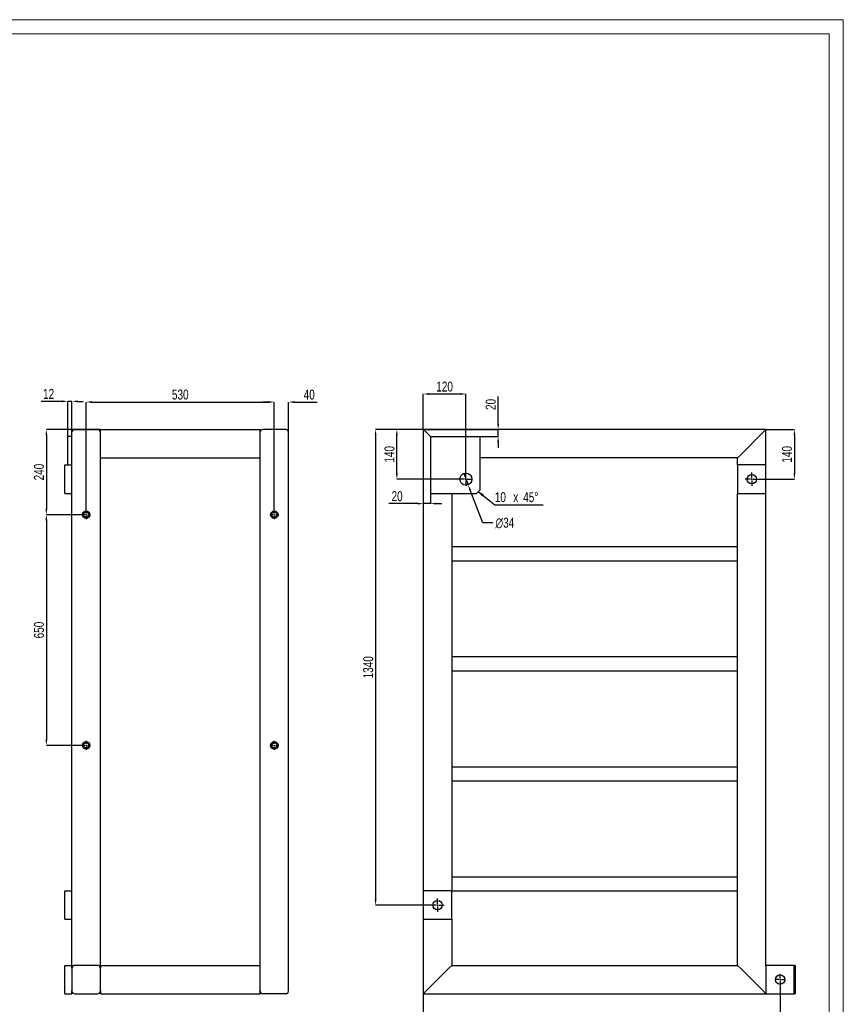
# Model space of a CAD drawing. Header units: millimetres. Extents: x 0 to 843, y 0 to 594.
# Tile 7 of 7: x 551 to 841, y 247 to 594. Entities that reach past the tile are written whole.
import ezdxf

# ---------------------------------------------------------------- set-up
doc = ezdxf.new("R2010")
doc.units = ezdxf.units.MM
doc.header["$PDSIZE"] = -1
doc.linetypes.add('CENTERX2', pattern=[20.32, 12.7, -2.54, 2.54, -2.54])
doc.layers.add('COTES', color=1, linetype='Continuous')
doc.layers.add('TRAIT-MIXTES', color=3, linetype='CENTERX2')
doc.layers.add('TRAIT-FORT', color=4, linetype='Continuous', lineweight=25)
doc.styles.add('SLDTEXTSTYLE0', font='TXT', dxfattribs={"width": 0.75})
doc.dimstyles.new('SLDDIMSTYLE0', dxfattribs={"dimtxt": 3.5, "dimasz": 2, "dimexe": 0, "dimexo": 0.0625, "dimgap": 0.875, "dimtad": 1, "dimdec": 0, "dimlfac": 8, "dimrnd": 1e-09, "dimzin": 12, "dimdsep": 46, "dimtxsty": 'SLDTEXTSTYLE0', "dimsah": 1, "dimcen": 0.09, "dimadec": 0, "dimazin": 3, "dimtfac": 1, "dimtdec": 0, "dimtofl": 0, "dimtmove": 0, "dimatfit": 3, "dimfxl": 1, "dimfrac": 2, "dimtolj": 1, "dimtzin": 12, "dimarcsym": 0})
doc.dimstyles.new('SLDDIMSTYLE6', dxfattribs={"dimtxt": 3.5, "dimasz": 2, "dimexe": 0, "dimexo": 0.0625, "dimgap": 0.875, "dimtad": 1, "dimdec": 0, "dimlfac": 8, "dimrnd": 1e-09, "dimzin": 12, "dimdsep": 46, "dimtxsty": 'SLDTEXTSTYLE0', "dimsah": 1, "dimcen": 0.09, "dimadec": 0, "dimazin": 3, "dimtfac": 1, "dimtdec": 0, "dimtmove": 0, "dimatfit": 0, "dimfxl": 1, "dimfrac": 2, "dimtolj": 1, "dimtzin": 12, "dimarcsym": 0})
doc.dimstyles.new('SLDDIMSTYLE7', dxfattribs={"dimtxt": 3.5, "dimasz": 2, "dimexe": 0, "dimexo": 0.0625, "dimgap": 0.875, "dimtad": 0, "dimtih": 1, "dimtoh": 1, "dimdec": 0, "dimlfac": 8, "dimrnd": 1e-09, "dimzin": 12, "dimdsep": 46, "dimtxsty": 'SLDTEXTSTYLE0', "dimblk1": 'NONE', "dimsah": 1, "dimcen": 0, "dimadec": 0, "dimazin": 3, "dimtfac": 1, "dimtdec": 0, "dimtmove": 0, "dimatfit": 3, "dimldrblk": 'NONE', "dimfxl": 1, "dimfrac": 2, "dimtolj": 1, "dimtzin": 12, "dimarcsym": 0})

# ---------------------------------------------------------------- blocks, each defined once
blk = doc.blocks.new('_D_27')
at = {"layer": 'COTES', "color": 0, "lineweight": -2, "transparency": 16777216}
for p, q in [((579.37, 449.68), (560.41, 449.68)), ((560.41, 447.68), (560.41, 421.68)), ((572.81, 419.68), (560.41, 419.68))]:
    blk.add_line(p, q, dxfattribs=at)
at = {"layer": 'COTES', "color": 0, "transparency": 16777216}
for points in [[(560.08, 447.68), (560.75, 447.68), (560.41, 449.68)], [(560.08, 421.68), (560.75, 421.68), (560.41, 419.68)]]:
    blk.add_solid(points, dxfattribs=at)
at = {"layer": 'Defpoints', "color": 0, "transparency": 16777216}
for p in [(579.43, 449.68), (560.41, 419.68), (572.87, 419.68)]:
    blk.add_point(p, dxfattribs=at)
at = {"layer": 'COTES', "color": 0, "transparency": 16777216, "insert": (556.04, 434.68), "char_height": 3.5, "attachment_point": 2, "rotation": 90, "style": 'SLDTEXTSTYLE0'}
blk.add_mtext('\\A1;240', dxfattribs=at)
blk = doc.blocks.new('_D_28')
at = {"layer": 'COTES', "color": 0, "lineweight": -2, "transparency": 16777216}
for p, q in [((572.81, 419.68), (560.41, 419.68)), ((560.41, 417.68), (560.41, 340.43)), ((572.81, 338.43), (560.41, 338.43))]:
    blk.add_line(p, q, dxfattribs=at)
at = {"layer": 'COTES', "color": 0, "transparency": 16777216}
for points in [[(560.08, 417.68), (560.75, 417.68), (560.41, 419.68)], [(560.08, 340.43), (560.75, 340.43), (560.41, 338.43)]]:
    blk.add_solid(points, dxfattribs=at)
at = {"layer": 'Defpoints', "color": 0, "transparency": 16777216}
for p in [(572.87, 419.68), (560.41, 338.43), (572.87, 338.43)]:
    blk.add_point(p, dxfattribs=at)
at = {"layer": 'COTES', "color": 0, "transparency": 16777216, "insert": (556.04, 379.05), "char_height": 3.5, "attachment_point": 2, "rotation": 90, "style": 'SLDTEXTSTYLE0'}
blk.add_mtext('\\A1;650', dxfattribs=at)
blk = doc.blocks.new('_D_29')
at = {"layer": 'COTES', "color": 0, "lineweight": -2, "transparency": 16777216}
for p, q in [((574.43, 421.3), (574.43, 459.36)), ((576.43, 459.36), (638.68, 459.36)), ((640.68, 421.3), (640.68, 459.36))]:
    blk.add_line(p, q, dxfattribs=at)
at = {"layer": 'COTES', "color": 0, "transparency": 16777216}
for points in [[(576.43, 459.69), (576.43, 459.02), (574.43, 459.36)], [(638.68, 459.69), (638.68, 459.02), (640.68, 459.36)]]:
    blk.add_solid(points, dxfattribs=at)
at = {"layer": 'Defpoints', "color": 0, "transparency": 16777216}
for p in [(640.68, 459.36), (574.43, 421.24), (640.68, 421.24)]:
    blk.add_point(p, dxfattribs=at)
at = {"layer": 'COTES', "color": 0, "transparency": 16777216, "insert": (607.56, 463.73), "char_height": 3.5, "attachment_point": 2, "style": 'SLDTEXTSTYLE0'}
blk.add_mtext('\\A1;530', dxfattribs=at)
blk = doc.blocks.new('_D_30')
at = {"layer": 'COTES', "color": 0, "lineweight": -2, "transparency": 16777216}
for p, q in [((638.68, 459.36), (636.68, 459.36)), ((640.68, 421.3), (640.68, 459.36)), ((645.68, 448.74), (645.68, 459.36)), ((647.68, 459.36), (655.81, 459.36))]:
    blk.add_line(p, q, dxfattribs=at)
at = {"layer": 'COTES', "color": 0, "transparency": 16777216}
for points in [[(638.68, 459.69), (638.68, 459.02), (640.68, 459.36)], [(647.68, 459.69), (647.68, 459.02), (645.68, 459.36)]]:
    blk.add_solid(points, dxfattribs=at)
at = {"layer": 'Defpoints', "color": 0, "transparency": 16777216}
for p in [(645.68, 459.36), (645.68, 448.68), (640.68, 421.24)]:
    blk.add_point(p, dxfattribs=at)
at = {"layer": 'COTES', "color": 0, "transparency": 16777216, "insert": (652.97, 463.73), "char_height": 3.5, "attachment_point": 2, "style": 'SLDTEXTSTYLE0'}
blk.add_mtext('\\A1;40', dxfattribs=at)
blk = doc.blocks.new('_D_31')
at = {"layer": 'COTES', "color": 0, "lineweight": -2, "transparency": 16777216}
for p, q in [((565.93, 459.59), (558.59, 459.59)), ((567.93, 447.24), (567.93, 459.59)), ((569.43, 459.59), (567.93, 459.59)), ((569.43, 447.24), (569.43, 459.59)), ((571.43, 459.59), (573.43, 459.59))]:
    blk.add_line(p, q, dxfattribs=at)
at = {"layer": 'COTES', "color": 0, "transparency": 16777216}
for points in [[(565.93, 459.93), (565.93, 459.26), (567.93, 459.59)], [(571.43, 459.93), (571.43, 459.26), (569.43, 459.59)]]:
    blk.add_solid(points, dxfattribs=at)
at = {"layer": 'Defpoints', "color": 0, "transparency": 16777216}
for p in [(567.93, 459.59), (567.93, 447.18), (569.43, 447.18)]:
    blk.add_point(p, dxfattribs=at)
at = {"layer": 'COTES', "color": 0, "transparency": 16777216, "insert": (561.22, 463.97), "char_height": 3.5, "attachment_point": 2, "style": 'SLDTEXTSTYLE0'}
blk.add_mtext('\\A1;12', dxfattribs=at)
blk = doc.blocks.new('SW_CENTERMARKSYMBOL_25')
at = {"layer": 'TRAIT-MIXTES', "color": 0}
for p, q in [((-0.5, 0), (-1.5625, 0)), ((0, 0), (-0.25, 0)), ((0, 0), (-0.25, 0)), ((0, 0.5), (0, 1.5625)), ((0, 0), (0, 0.25)), ((0, 0), (0, 0.25)), ((0, 0), (0, -0.25)), ((0, 0), (0.25, 0)), ((0, 0), (0, -0.25)), ((0, 0), (0.25, 0)), ((0.5, 0), (1.5625, 0)), ((0, -0.5), (0, -1.5625))]:
    blk.add_line(p, q, dxfattribs=at)
blk = doc.blocks.new('SW_CENTERMARKSYMBOL_26')
at = {"layer": 'TRAIT-MIXTES', "color": 0}
for p, q in [((-0.5, 0), (-1.5625, 0)), ((0, 0), (-0.25, 0)), ((0, 0), (-0.25, 0)), ((0, 0.5), (0, 1.5625)), ((0, 0), (0, 0.25)), ((0, 0), (0, 0.25)), ((0, 0), (0, -0.25)), ((0, 0), (0.25, 0)), ((0, 0), (0, -0.25)), ((0, 0), (0.25, 0)), ((0.5, 0), (1.5625, 0)), ((0, -0.5), (0, -1.5625))]:
    blk.add_line(p, q, dxfattribs=at)
blk = doc.blocks.new('SW_CENTERMARKSYMBOL_27')
at = {"layer": 'TRAIT-MIXTES', "color": 0}
for p, q in [((-0.5, 0), (-1.5625, 0)), ((0, 0), (-0.25, 0)), ((0, 0), (-0.25, 0)), ((0, 0.5), (0, 1.5625)), ((0, 0), (0, 0.25)), ((0, 0), (0, 0.25)), ((0, 0), (0, -0.25)), ((0, 0), (0.25, 0)), ((0, 0), (0, -0.25)), ((0, 0), (0.25, 0)), ((0.5, 0), (1.5625, 0)), ((0, -0.5), (0, -1.5625))]:
    blk.add_line(p, q, dxfattribs=at)
blk = doc.blocks.new('SW_CENTERMARKSYMBOL_28')
at = {"layer": 'TRAIT-MIXTES', "color": 0}
for p, q in [((-0.5, 0), (-1.5625, 0)), ((0, 0), (-0.25, 0)), ((0, 0), (-0.25, 0)), ((0, 0.5), (0, 1.5625)), ((0, 0), (0, 0.25)), ((0, 0), (0, 0.25)), ((0, 0), (0, -0.25)), ((0, 0), (0.25, 0)), ((0, 0), (0, -0.25)), ((0, 0), (0.25, 0)), ((0.5, 0), (1.5625, 0)), ((0, -0.5), (0, -1.5625))]:
    blk.add_line(p, q, dxfattribs=at)
blk = doc.blocks.new('SW_CENTERMARKSYMBOL_29')
at = {"layer": 'TRAIT-MIXTES', "color": 0}
for p, q in [((-0.5, 0), (-1.5625, 0)), ((0, 0), (-0.25, 0)), ((0, 0), (-0.25, 0)), ((0, 0.5), (0, 1.5625)), ((0, 0), (0, 0.25)), ((0, 0), (0, 0.25)), ((0, 0), (0, -0.25)), ((0, 0), (0.25, 0)), ((0, 0), (0, -0.25)), ((0, 0), (0.25, 0)), ((0.5, 0), (1.5625, 0)), ((0, -0.5), (0, -1.5625))]:
    blk.add_line(p, q, dxfattribs=at)
blk = doc.blocks.new('SW_CENTERMARKSYMBOL_30')
at = {"layer": 'TRAIT-MIXTES', "color": 0}
for p, q in [((-0.5, 0), (-1.5625, 0)), ((0, 0), (-0.25, 0)), ((0, 0), (-0.25, 0)), ((0, 0.5), (0, 1.5625)), ((0, 0), (0, 0.25)), ((0, 0), (0, 0.25)), ((0, 0), (0, -0.25)), ((0, 0), (0.25, 0)), ((0, 0), (0, -0.25)), ((0, 0), (0.25, 0)), ((0.5, 0), (1.5625, 0)), ((0, -0.5), (0, -1.5625))]:
    blk.add_line(p, q, dxfattribs=at)
blk = doc.blocks.new('SW_CENTERMARKSYMBOL_31')
at = {"layer": 'TRAIT-MIXTES', "color": 0}
for p, q in [((-0.5, 0), (-1.5625, 0)), ((0, 0), (-0.25, 0)), ((0, 0), (-0.25, 0)), ((0, 0.5), (0, 1.5625)), ((0, 0), (0, 0.25)), ((0, 0), (0, 0.25)), ((0, 0), (0, -0.25)), ((0, 0), (0.25, 0)), ((0, 0), (0, -0.25)), ((0, 0), (0.25, 0)), ((0.5, 0), (1.5625, 0)), ((0, -0.5), (0, -1.5625))]:
    blk.add_line(p, q, dxfattribs=at)
blk = doc.blocks.new('SW_CENTERMARKSYMBOL_32')
at = {"layer": 'TRAIT-MIXTES', "color": 0}
for p, q in [((-0.5, 0), (-1.5625, 0)), ((0, 0), (-0.25, 0)), ((0, 0), (-0.25, 0)), ((0, 0.5), (0, 1.5625)), ((0, 0), (0, 0.25)), ((0, 0), (0, 0.25)), ((0, 0), (0, -0.25)), ((0, 0), (0.25, 0)), ((0, 0), (0, -0.25)), ((0, 0), (0.25, 0)), ((0.5, 0), (1.5625, 0)), ((0, -0.5), (0, -1.5625))]:
    blk.add_line(p, q, dxfattribs=at)
blk = doc.blocks.new('_D_32')
at = {"layer": 'COTES', "color": 0, "lineweight": -2, "transparency": 16777216}
for p, q in [((693.13, 449.74), (693.13, 462.18)), ((695.13, 462.18), (706.13, 462.18)), ((708.13, 434.62), (708.13, 462.18))]:
    blk.add_line(p, q, dxfattribs=at)
at = {"layer": 'COTES', "color": 0, "transparency": 16777216}
for points in [[(695.13, 462.51), (695.13, 461.85), (693.13, 462.18)], [(706.13, 462.51), (706.13, 461.85), (708.13, 462.18)]]:
    blk.add_solid(points, dxfattribs=at)
at = {"layer": 'Defpoints', "color": 0, "transparency": 16777216}
for p in [(708.13, 462.18), (693.13, 449.68), (708.13, 434.55)]:
    blk.add_point(p, dxfattribs=at)
at = {"layer": 'COTES', "color": 0, "transparency": 16777216, "insert": (700.63, 466.55), "char_height": 3.5, "attachment_point": 2, "style": 'SLDTEXTSTYLE0'}
blk.add_mtext('\\A1;120', dxfattribs=at)
blk = doc.blocks.new('_D_33')
at = {"layer": 'COTES', "color": 0, "lineweight": -2, "transparency": 16777216}
for p, q in [((693.07, 449.68), (683.82, 449.68)), ((683.82, 434.18), (683.82, 447.68)), ((705.69, 432.18), (683.82, 432.18))]:
    blk.add_line(p, q, dxfattribs=at)
at = {"layer": 'COTES', "color": 0, "transparency": 16777216}
for points in [[(683.49, 447.68), (684.15, 447.68), (683.82, 449.68)], [(683.49, 434.18), (684.15, 434.18), (683.82, 432.18)]]:
    blk.add_solid(points, dxfattribs=at)
at = {"layer": 'Defpoints', "color": 0, "transparency": 16777216}
for p in [(683.82, 449.68), (693.13, 449.68), (705.75, 432.18)]:
    blk.add_point(p, dxfattribs=at)
at = {"layer": 'COTES', "color": 0, "transparency": 16777216, "insert": (679.45, 440.93), "char_height": 3.5, "attachment_point": 2, "rotation": 90, "style": 'SLDTEXTSTYLE0'}
blk.add_mtext('\\A1;140', dxfattribs=at)
blk = doc.blocks.new('_D_34')
at = {"layer": 'COTES', "color": 0, "lineweight": -2, "transparency": 16777216}
for p, q in [((707.36, 434.16), (708.9, 430.2)), ((714.11, 416.83), (709.63, 428.34)), ((717.64, 416.83), (714.11, 416.83))]:
    blk.add_line(p, q, dxfattribs=at)
at = {"layer": 'COTES', "color": 0, "transparency": 16777216}
blk.add_solid([(709.94, 428.46), (709.32, 428.21), (708.9, 430.2)], dxfattribs=at)
at = {"layer": 'Defpoints', "color": 0, "transparency": 16777216}
for p in [(707.36, 434.16), (708.9, 430.2)]:
    blk.add_point(p, dxfattribs=at)
at = {"layer": 'COTES', "color": 0, "transparency": 16777216, "insert": (718.52, 418.58), "char_height": 3.5, "attachment_point": 1, "style": 'SLDTEXTSTYLE0'}
blk.add_mtext('\\A1;∅34', dxfattribs=at)
blk = doc.blocks.new('_None')
blk = doc.blocks.new('_D_35')
at = {"layer": 'COTES', "color": 0, "lineweight": -2, "transparency": 16777216}
for p, q in [((719.48, 451.68), (719.48, 461.33)), ((693.19, 449.68), (719.48, 449.68)), ((719.48, 447.18), (719.48, 449.68)), ((713.19, 447.18), (719.48, 447.18)), ((719.48, 445.18), (719.48, 443.18))]:
    blk.add_line(p, q, dxfattribs=at)
at = {"layer": 'COTES', "color": 0, "transparency": 16777216}
for points in [[(719.14, 451.68), (719.81, 451.68), (719.48, 449.68)], [(719.14, 445.18), (719.81, 445.18), (719.48, 447.18)]]:
    blk.add_solid(points, dxfattribs=at)
at = {"layer": 'Defpoints', "color": 0, "transparency": 16777216}
for p in [(693.13, 449.68), (719.48, 449.68), (713.13, 447.18)]:
    blk.add_point(p, dxfattribs=at)
at = {"layer": 'COTES', "color": 0, "transparency": 16777216, "insert": (715.1, 458.49), "char_height": 3.5, "attachment_point": 2, "rotation": 90, "style": 'SLDTEXTSTYLE0'}
blk.add_mtext('\\A1;20', dxfattribs=at)
blk = doc.blocks.new('_D_36')
at = {"layer": 'COTES', "color": 0, "lineweight": -2, "transparency": 16777216}
for p, q in [((693.13, 449.62), (693.13, 423.56)), ((695.63, 427.12), (695.63, 423.56)), ((691.13, 423.56), (681.05, 423.56)), ((695.63, 423.56), (693.13, 423.56)), ((697.63, 423.56), (699.63, 423.56))]:
    blk.add_line(p, q, dxfattribs=at)
at = {"layer": 'COTES', "color": 0, "transparency": 16777216}
for points in [[(691.13, 423.89), (691.13, 423.23), (693.13, 423.56)], [(697.63, 423.89), (697.63, 423.23), (695.63, 423.56)]]:
    blk.add_solid(points, dxfattribs=at)
at = {"layer": 'Defpoints', "color": 0, "transparency": 16777216}
for p in [(693.13, 449.68), (695.63, 427.18), (693.13, 423.56)]:
    blk.add_point(p, dxfattribs=at)
at = {"layer": 'COTES', "color": 0, "transparency": 16777216, "insert": (683.9, 427.94), "char_height": 3.5, "attachment_point": 2, "style": 'SLDTEXTSTYLE0'}
blk.add_mtext('\\A1;20', dxfattribs=at)
blk = doc.blocks.new('_D_37')
at = {"layer": 'COTES', "color": 0, "lineweight": -2, "transparency": 16777216}
for p, q in [((813.82, 449.68), (823.78, 449.68)), ((823.78, 447.68), (823.78, 434.18)), ((811.13, 432.18), (823.78, 432.18))]:
    blk.add_line(p, q, dxfattribs=at)
at = {"layer": 'COTES', "color": 0, "transparency": 16777216}
for points in [[(823.45, 447.68), (824.11, 447.68), (823.78, 449.68)], [(823.45, 434.18), (824.11, 434.18), (823.78, 432.18)]]:
    blk.add_solid(points, dxfattribs=at)
at = {"layer": 'Defpoints', "color": 0, "transparency": 16777216}
for p in [(813.75, 449.68), (811.07, 432.18), (823.78, 432.18)]:
    blk.add_point(p, dxfattribs=at)
at = {"layer": 'COTES', "color": 0, "transparency": 16777216, "insert": (819.4, 440.93), "char_height": 3.5, "attachment_point": 2, "rotation": 90, "style": 'SLDTEXTSTYLE0'}
blk.add_mtext('\\A1;140', dxfattribs=at)
blk = doc.blocks.new('_D_38')
at = {"layer": 'COTES', "color": 0, "lineweight": -2, "transparency": 16777216}
for p, q in [((693.07, 449.68), (676.33, 449.68)), ((676.33, 447.68), (676.33, 284.18)), ((695.75, 282.18), (676.33, 282.18))]:
    blk.add_line(p, q, dxfattribs=at)
at = {"layer": 'COTES', "color": 0, "transparency": 16777216}
for points in [[(676, 447.68), (676.67, 447.68), (676.33, 449.68)], [(676, 284.18), (676.67, 284.18), (676.33, 282.18)]]:
    blk.add_solid(points, dxfattribs=at)
at = {"layer": 'Defpoints', "color": 0, "transparency": 16777216}
for p in [(693.13, 449.68), (676.33, 282.18), (695.82, 282.18)]:
    blk.add_point(p, dxfattribs=at)
at = {"layer": 'COTES', "color": 0, "transparency": 16777216, "insert": (671.96, 365.93), "char_height": 3.5, "attachment_point": 2, "rotation": 90, "style": 'SLDTEXTSTYLE0'}
blk.add_mtext('\\A1;1340', dxfattribs=at)
blk = doc.blocks.new('_D_39')
at = {"layer": 'COTES', "color": 0, "lineweight": -2, "transparency": 16777216}
for p, q in [((818.75, 253.96), (818.75, 239.67)), ((693.13, 250.87), (693.13, 239.67)), ((816.75, 239.67), (695.13, 239.67))]:
    blk.add_line(p, q, dxfattribs=at)
at = {"layer": 'COTES', "color": 0, "transparency": 16777216}
for points in [[(695.13, 240.01), (695.13, 239.34), (693.13, 239.67)], [(816.75, 240.01), (816.75, 239.34), (818.75, 239.67)]]:
    blk.add_solid(points, dxfattribs=at)
at = {"layer": 'Defpoints', "color": 0, "transparency": 16777216}
for p in [(818.75, 254.02), (693.13, 250.93), (693.13, 239.67)]:
    blk.add_point(p, dxfattribs=at)
at = {"layer": 'COTES', "color": 0, "transparency": 16777216, "insert": (755.94, 244.05), "char_height": 3.5, "attachment_point": 2, "style": 'SLDTEXTSTYLE0'}
blk.add_mtext('\\A1;1005', dxfattribs=at)
blk = doc.blocks.new('SW_CHAMFER_DIMENSION_0')
at = {"layer": 'COTES', "color": 0}
for p, q in [((-5.81, 4.71), (0, 0)), ((0, 0), (17.04, 0))]:
    blk.add_line(p, q, dxfattribs=at)
blk.add_solid([(-5.81, 4.71), (-4.57, 3.06), (-3.94, 3.84)], dxfattribs=at)
at = {"layer": 'COTES', "color": 0, "char_height": 3.5, "attachment_point": 1, "style": 'SLDTEXTSTYLE0'}
for s, insert in [('10', (0, 4.51)), ('x', (6.48, 4.51)), ('45°', (10, 4.51))]:
    blk.add_mtext(s, dxfattribs=dict(at, insert=insert))
blk = doc.blocks.new('SW_CENTERMARKSYMBOL_33')
at = {"layer": 'TRAIT-MIXTES', "color": 0}
for p, q in [((-0.5, 0), (-2.375, 0)), ((0, 0), (-0.25, 0)), ((0, 0.5), (0, 2.375)), ((0, 0), (0, 0.25)), ((0, 0), (0, -0.25)), ((0, 0), (0.25, 0)), ((0.5, 0), (2.375, 0)), ((0, -0.5), (0, -2.375))]:
    blk.add_line(p, q, dxfattribs=at)
blk = doc.blocks.new('SW_CENTERMARKSYMBOL_34')
at = {"layer": 'TRAIT-MIXTES', "color": 0}
for p, q in [((-0.5, 0), (-2.3125, 0)), ((0, 0), (-0.25, 0)), ((0, 0.5), (0, 2.3125)), ((0, 0), (0, 0.25)), ((0, 0), (0, -0.25)), ((0, 0), (0.25, 0)), ((0.5, 0), (2.3125, 0)), ((0, -0.5), (0, -2.3125))]:
    blk.add_line(p, q, dxfattribs=at)
blk = doc.blocks.new('SW_CENTERMARKSYMBOL_35')
at = {"layer": 'TRAIT-MIXTES', "color": 0}
for p, q in [((-0.5, 0), (-2.3125, 0)), ((0, 0), (-0.25, 0)), ((0, 0.5), (0, 2.3125)), ((0, 0), (0, 0.25)), ((0, 0), (0, -0.25)), ((0, 0), (0.25, 0)), ((0.5, 0), (2.3125, 0)), ((0, -0.5), (0, -2.3125))]:
    blk.add_line(p, q, dxfattribs=at)
blk = doc.blocks.new('SW_CENTERMARKSYMBOL_36')
at = {"layer": 'TRAIT-MIXTES', "color": 0}
for p, q in [((-0.5, 0), (-1.90625, 0)), ((0, 0), (-0.25, 0)), ((0, 0.5), (0, 1.90625)), ((0, 0), (0, 0.25)), ((0, 0), (0, -0.25)), ((0, 0), (0.25, 0)), ((0.5, 0), (1.90625, 0)), ((0, -0.5), (0, -1.90625))]:
    blk.add_line(p, q, dxfattribs=at)

msp = doc.modelspace()

# ---------------------------------------------------------------- linework, layer by layer
at = {"lineweight": 18}
for p, q in [((841, 594), (0, 594)), ((841, 594), (841, 0)), ((836, 589), (5, 589)), ((836, 589), (836, 5))]:
    msp.add_line(p, q, dxfattribs=at)
at = {"layer": 'TRAIT-FORT', "lineweight": 25}
for p, q in [((569.43, 437.18), (569.43, 448.68)), ((570.43, 449.68), (578.43, 449.68)), ((579.43, 449.68), (635.68, 449.68)), ((579.43, 448.68), (579.43, 449.68)), ((579.43, 440.68), (579.43, 448.68)), ((635.68, 448.68), (635.68, 449.68)), ((635.68, 440.68), (635.68, 448.68)), ((644.68, 449.68), (636.68, 449.68)), ((645.68, 251.93), (645.68, 448.68)), ((693.13, 449.68), (693.13, 287.18)), ((693.13, 449.68), (694.13, 448.68)), ((813.75, 449.68), (693.13, 449.68)), ((694.13, 448.68), (693.13, 449.68)), ((694.13, 448.68), (695.63, 447.18)), ((804.75, 440.68), (812.75, 448.68)), ((812.75, 448.68), (813.75, 449.68)), ((813.75, 449.68), (812.75, 448.68)), ((813.75, 437.18), (813.75, 449.68)), ((567.93, 437.18), (567.93, 447.18)), ((569.43, 447.18), (567.93, 447.18)), ((695.63, 447.18), (713.13, 447.18)), ((695.63, 447.18), (695.63, 427.18)), ((713.13, 428.43), (713.13, 447.18)), ((579.43, 439.68), (579.43, 440.68)), ((635.68, 439.68), (635.68, 440.68)), ((803.75, 439.68), (804.75, 440.68)), ((804.75, 440.68), (803.75, 439.68)), ((566.93, 437.18), (569.43, 437.18)), ((566.93, 427.18), (566.93, 437.18)), ((569.43, 427.18), (569.43, 437.18)), ((579.43, 439.68), (635.68, 439.68)), ((579.43, 260.93), (579.43, 439.68)), ((635.68, 260.93), (635.68, 439.68)), ((803.75, 439.68), (713.13, 439.68)), ((803.75, 437.18), (803.75, 439.68)), ((813.75, 437.18), (803.75, 437.18)), ((803.75, 437.18), (803.75, 427.18)), ((813.75, 427.18), (813.75, 437.18)), ((566.93, 427.18), (569.43, 427.18)), ((569.43, 260.93), (569.43, 427.18)), ((695.63, 427.18), (711.88, 427.18)), ((703.13, 427.18), (703.13, 287.18)), ((711.88, 427.18), (713.13, 428.43)), ((803.75, 427.18), (813.75, 427.18)), ((803.75, 260.93), (803.75, 427.18)), ((813.75, 260.93), (813.75, 427.18)), ((703.13, 408.43), (803.75, 408.43)), ((703.13, 403.43), (803.75, 403.43)), ((703.13, 369.68), (803.75, 369.68)), ((703.13, 364.68), (803.75, 364.68)), ((703.13, 330.93), (803.75, 330.93)), ((703.13, 325.93), (803.75, 325.93)), ((703.13, 292.18), (803.75, 292.18)), ((566.93, 287.18), (569.43, 287.18)), ((566.93, 277.18), (566.93, 287.18)), ((693.13, 287.18), (693.13, 277.18)), ((703.13, 287.18), (693.13, 287.18)), ((703.13, 277.18), (703.13, 287.18)), ((703.13, 287.18), (803.75, 287.18)), ((566.93, 277.18), (569.43, 277.18)), ((693.13, 277.18), (703.13, 277.18)), ((693.13, 277.18), (693.13, 250.93)), ((703.13, 277.18), (703.13, 260.93)), ((566.93, 250.93), (566.93, 260.93)), ((566.93, 260.93), (569.43, 260.93)), ((569.43, 259.93), (569.43, 260.93)), ((578.43, 260.93), (570.43, 260.93)), ((579.43, 260.93), (635.68, 260.93)), ((579.43, 260.93), (579.43, 259.93)), ((635.68, 259.93), (635.68, 260.93)), ((702.13, 259.93), (703.13, 260.93)), ((703.13, 260.93), (702.13, 259.93)), ((703.13, 260.93), (803.75, 260.93)), ((804.75, 259.93), (803.75, 260.93)), ((813.75, 260.93), (813.75, 250.93)), ((823.75, 260.93), (813.75, 260.93)), ((824, 260.93), (823.75, 260.93)), ((823.75, 250.93), (823.75, 260.93)), ((824, 260.93), (824, 259.93)), ((569.43, 259.93), (569.43, 251.93)), ((579.43, 251.93), (579.43, 259.93)), ((635.68, 251.93), (635.68, 259.93)), ((694.13, 251.93), (702.13, 259.93)), ((812.75, 251.93), (804.75, 259.93)), ((824, 259.93), (824, 251.93)), ((566.93, 250.93), (569.43, 250.93)), ((569.43, 250.93), (569.43, 251.93)), ((570.43, 250.93), (578.43, 250.93)), ((579.43, 251.93), (579.43, 250.93)), ((579.43, 250.93), (635.68, 250.93)), ((635.68, 250.93), (635.68, 251.93)), ((644.68, 250.93), (636.68, 250.93)), ((693.13, 250.93), (694.13, 251.93)), ((694.13, 251.93), (693.13, 250.93)), ((693.13, 250.93), (813.75, 250.93)), ((813.75, 250.93), (812.75, 251.93)), ((813.75, 250.93), (823.75, 250.93)), ((824, 250.93), (823.75, 250.93)), ((824, 251.93), (824, 250.93))]:
    msp.add_line(p, q, dxfattribs=at)
for centre, radius in [((708.13, 432.18), 2.12), ((808.75, 432.18), 1.66), ((574.43, 419.68), 1.31), ((574.43, 419.68), 0.938), ((640.68, 419.68), 1.31), ((640.68, 419.68), 0.937), ((574.43, 338.43), 1.31), ((574.43, 338.43), 0.938), ((640.68, 338.43), 1.31), ((640.68, 338.43), 0.937), ((698.13, 282.18), 1.66), ((818.75, 255.93), 1.66)]:
    msp.add_circle(centre, radius, dxfattribs=at)
for centre, start, end in [((570.43, 448.68), 90, 180), ((578.43, 448.68), 0, 90), ((636.68, 448.68), 90, 180), ((644.68, 448.68), 0, 90), ((570.43, 259.93), 90, 180), ((578.43, 259.93), 0, 90), ((570.43, 251.93), 180, 270), ((578.43, 251.93), 270, 0), ((636.68, 251.93), 180, 270), ((644.68, 251.93), 270, 0)]:
    msp.add_arc(centre, 1, start, end, dxfattribs=at)

# ---------------------------------------------------------------- block references
at = {"layer": 'COTES'}
msp.add_blockref('SW_CHAMFER_DIMENSION_0', (718.31, 423.09), dxfattribs=at)
at = {"layer": 'TRAIT-MIXTES'}
for name, p in [('SW_CENTERMARKSYMBOL_33', (708.13, 432.18)), ('SW_CENTERMARKSYMBOL_35', (808.75, 432.18)), ('SW_CENTERMARKSYMBOL_25', (574.43, 419.68)), ('SW_CENTERMARKSYMBOL_26', (574.43, 419.68)), ('SW_CENTERMARKSYMBOL_28', (640.68, 419.68)), ('SW_CENTERMARKSYMBOL_32', (640.68, 419.68)), ('SW_CENTERMARKSYMBOL_30', (574.43, 338.43)), ('SW_CENTERMARKSYMBOL_31', (574.43, 338.43)), ('SW_CENTERMARKSYMBOL_27', (640.68, 338.43)), ('SW_CENTERMARKSYMBOL_29', (640.68, 338.43)), ('SW_CENTERMARKSYMBOL_34', (698.13, 282.18)), ('SW_CENTERMARKSYMBOL_36', (818.75, 255.93))]:
    msp.add_blockref(name, p, dxfattribs=at)

# ---------------------------------------------------------------- dimensions: what is measured, and where the dimension line sits
at = {"layer": 'COTES'}
for base, p1, p2, dimstyle, picture, middle in [((708.13, 462.18), (693.13, 449.68), (708.13, 434.55), 'SLDDIMSTYLE0', '_D_32', (700.63, 462.18)), ((567.93, 459.59), (569.43, 447.18), (567.93, 447.18), 'SLDDIMSTYLE6', '_D_31', (561.22, 459.59)), ((640.68, 459.36), (574.43, 421.24), (640.68, 421.24), 'SLDDIMSTYLE0', '_D_29', (607.56, 459.36)), ((645.68, 459.36), (640.68, 421.24), (645.68, 448.68), 'SLDDIMSTYLE0', '_D_30', (652.97, 459.36)), ((693.13, 423.56), (695.63, 427.18), (693.13, 449.68), 'SLDDIMSTYLE6', '_D_36', (683.9, 423.56)), ((693.13, 239.67), (818.75, 254.02), (693.13, 250.93), 'SLDDIMSTYLE0', '_D_39', (755.94, 239.67))]:
    dim = msp.add_linear_dim(base=base, p1=p1, p2=p2, dimstyle=dimstyle, dxfattribs=at)
    dim.commit()
    dim.dimension.update_dxf_attribs({"geometry": picture, "text_midpoint": middle, "dimtype": 160})
for base, p1, p2, dimstyle, picture, middle in [((719.48, 449.68), (713.13, 447.18), (693.13, 449.68), 'SLDDIMSTYLE6', '_D_35', (719.48, 458.49)), ((560.41, 419.68), (579.43, 449.68), (572.87, 419.68), 'SLDDIMSTYLE0', '_D_27', (560.41, 434.68)), ((676.33, 282.18), (693.13, 449.68), (695.82, 282.18), 'SLDDIMSTYLE0', '_D_38', (676.33, 365.93)), ((683.82, 449.68), (705.75, 432.18), (693.13, 449.68), 'SLDDIMSTYLE0', '_D_33', (683.82, 440.93)), ((823.78, 432.18), (813.75, 449.68), (811.07, 432.18), 'SLDDIMSTYLE0', '_D_37', (823.78, 440.93)), ((560.41, 338.43), (572.87, 419.68), (572.87, 338.43), 'SLDDIMSTYLE0', '_D_28', (560.41, 379.05))]:
    dim = msp.add_linear_dim(base=base, p1=p1, p2=p2, angle=90, dimstyle=dimstyle, dxfattribs=at)
    dim.commit()
    dim.dimension.update_dxf_attribs({"geometry": picture, "text_midpoint": middle, "dimtype": 160})
dim = msp.add_diameter_dim_2p(p1=(707.36, 434.16), p2=(708.9, 430.2), dimstyle='SLDDIMSTYLE7', dxfattribs=at)
dim.commit()
dim.dimension.update_dxf_attribs({"geometry": '_D_34', "text_midpoint": (722.02, 416.83), "dimtype": 163})

doc.saveas('drawing.dxf')
